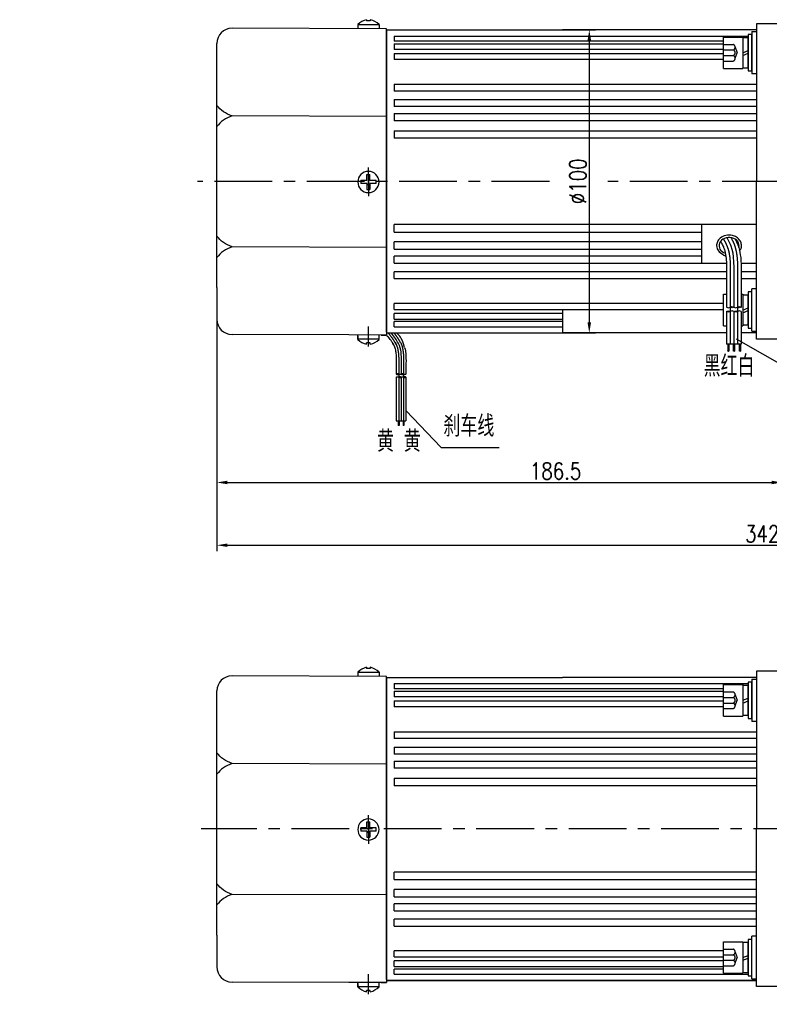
# Model space of a CAD drawing. Header units: inches. Extents: x 331 to 12887, y -474 to 4488.
# Tile 29 of 122: x 4670 to 4917, y -163 to 161. Entities that reach past the tile are written whole.
import ezdxf

# ---------------------------------------------------------------- set-up
doc = ezdxf.new("R2010")
doc.units = ezdxf.units.IN
doc.header["$LTSCALE"] = 10
doc.header["$MEASUREMENT"] = 0
doc.linetypes.add('CENTER', pattern=[10.16, 6.35, -1.27, 1.27, -1.27])
doc.linetypes.add('HIDDEN', pattern=[1.905, 1.27, -0.635])
for name, color, linetype in [('1轮廓实线层', 7, 'Continuous'), ('2细线层', 4, 'Continuous'), ('3中心线层', 1, 'CENTER'), ('4虚线层', 6, 'HIDDEN'), ('5剖面线层', 2, 'Continuous'), ('6文字层', 3, 'Continuous'), ('7标注层', 4, 'Continuous')]:
    doc.layers.add(name, color=color, linetype=linetype)
doc.styles.add('PC_TEXTSTYLE', font='isocp.shx', dxfattribs={"width": 0.8, "bigfont": 'HZFS.SHX'})
doc.styles.add('TH_GBDIM', font='romans.shx', dxfattribs={"width": 0.8, "bigfont": 'gbcbig.shx'})
doc.dimstyles.new('TH_GBDIM', dxfattribs={"dimtxt": 3.5, "dimasz": 2.5, "dimexe": 2, "dimexo": 0, "dimgap": 1, "dimtad": 1, "dimdec": 4, "dimdsep": 46, "dimtxsty": 'TH_GBDIM', "dimcen": 0.09, "dimclrd": 4, "dimclre": 4, "dimclrt": 3, "dimadec": 0, "dimazin": 0, "dimtfac": 1, "dimtdec": 4, "dimtmove": 0, "dimatfit": 3, "dimfxl": 1, "dimtzin": 0, "dimarcsym": 0})
doc.dimstyles.new('线性标注', dxfattribs={"dimtxt": 2.5, "dimasz": 3, "dimexe": 2, "dimexo": 0, "dimgap": 1, "dimtad": 1, "dimtih": 1, "dimtoh": 1, "dimdsep": 46, "dimtxsty": 'PC_TEXTSTYLE', "dimcen": 0.09, "dimclrt": 3, "dimadec": 0, "dimazin": 0, "dimtfac": 0.7, "dimtix": 1, "dimtmove": 0, "dimatfit": 0, "dimfxl": 1, "dimtzin": 0, "dimarcsym": 0})
doc.dimstyles.new('角度标注', dxfattribs={"dimtxt": 3.5, "dimasz": 3, "dimexe": 2, "dimexo": 0, "dimgap": 1, "dimtad": 1, "dimtih": 1, "dimtoh": 1, "dimdsep": 46, "dimtxsty": 'PC_TEXTSTYLE', "dimsah": 1, "dimcen": 0.09, "dimclrd": 4, "dimclrt": 3, "dimadec": 0, "dimazin": 0, "dimtfac": 0.7, "dimtmove": 0, "dimatfit": 0, "dimfxl": 1, "dimtzin": 0, "dimarcsym": 0})
pattern_1 = [(45, (4718.2637, -132.7515), (1.796051, -1.796051), [])]
pattern_2 = [(45, (4715.8637, -132.7515), (1.796051, -1.796051), [])]

# ---------------------------------------------------------------- blocks, each defined once
blk = doc.blocks.new('*D268')
at = {"layer": '7标注层', "color": 0, "lineweight": -2, "transparency": 16777216}
for p, q in [((5089.23, -105.47), (5107.05, -105.47)), ((5072.85, -153.08), (5083.08, -163.32))]:
    blk.add_line(p, q, dxfattribs=at)
at = {"layer": '7标注层', "color": 4, "lineweight": -2, "transparency": 16777216}
for start, end in [(340.385, 357.4873), (317.5127, 334.5535)]:
    blk.add_arc((5025.23, -105.47), 79.81, start, end, dxfattribs=at)
at = {"layer": '7标注层', "color": 4, "transparency": 16777216}
for points in [[(5104.39, -108.96), (5105.55, -108.98), (5105.05, -105.47)], [(5084.51, -159.78), (5083.67, -158.97), (5081.67, -161.91)]]:
    blk.add_solid(points, dxfattribs=at)
at = {"layer": 'Defpoints', "color": 0, "transparency": 16777216}
for p in [(4705.96, -105.47), (5025.23, -105.47), (5089.23, -105.47), (5094.35, -145.38), (5072.85, -153.08)]:
    blk.add_point(p, dxfattribs=at)
at = {"layer": '7标注层', "color": 3, "transparency": 16777216, "insert": (5098.97, -136.01), "char_height": 5.5, "attachment_point": 5, "style": 'TH_GBDIM'}
blk.add_mtext('45°', dxfattribs=at)
blk = doc.blocks.new('*D269')
at = {"layer": '7标注层', "color": 0, "lineweight": -2, "transparency": 16777216}
for p, q in [((5077.23, 83.63), (5077.23, -13.89)), ((4734.73, 73.13), (4734.73, -13.89)), ((4738.23, -11.89), (5073.73, -11.89))]:
    blk.add_line(p, q, dxfattribs=at)
at = {"layer": '7标注层', "color": 0, "transparency": 16777216}
for points in [[(4738.23, -11.31), (4738.23, -12.47), (4734.73, -11.89)], [(5073.73, -11.31), (5073.73, -12.47), (5077.23, -11.89)]]:
    blk.add_solid(points, dxfattribs=at)
at = {"layer": 'Defpoints', "color": 0, "transparency": 16777216}
for p in [(5077.23, 83.63), (4734.73, 73.13), (5077.23, -11.89)]:
    blk.add_point(p, dxfattribs=at)
at = {"layer": '7标注层', "color": 3, "transparency": 16777216, "insert": (4917.48, -8.14), "char_height": 5.5, "attachment_point": 5, "style": 'TH_GBDIM'}
blk.add_mtext('342.5', dxfattribs=at)
blk = doc.blocks.new('*D270')
at = {"layer": '7标注层', "color": 0, "lineweight": -2, "transparency": 16777216}
for p, q in [((4734.73, 73.13), (4734.73, 6.81)), ((4921.23, 56.13), (4921.23, 6.81)), ((4738.23, 8.81), (4917.73, 8.81))]:
    blk.add_line(p, q, dxfattribs=at)
at = {"layer": '7标注层', "color": 0, "transparency": 16777216}
for points in [[(4738.23, 9.4), (4738.23, 8.23), (4734.73, 8.81)], [(4917.73, 9.4), (4917.73, 8.23), (4921.23, 8.81)]]:
    blk.add_solid(points, dxfattribs=at)
at = {"layer": 'Defpoints', "color": 0, "transparency": 16777216}
for p in [(4734.73, 73.13), (4921.23, 56.13), (4921.23, 8.81)]:
    blk.add_point(p, dxfattribs=at)
at = {"layer": '7标注层', "color": 3, "transparency": 16777216, "insert": (4846.48, 12.56), "char_height": 5.5, "attachment_point": 5, "style": 'TH_GBDIM'}
blk.add_mtext('186.5', dxfattribs=at)
blk = doc.blocks.new('*D271')
at = {"layer": '7标注层', "color": 4, "lineweight": -2, "transparency": 16777216}
for p, q in [((4848.73, 158.13), (4859.59, 158.13)), ((4857.59, 154.63), (4857.59, 61.63)), ((4848.73, 58.13), (4859.59, 58.13))]:
    blk.add_line(p, q, dxfattribs=at)
at = {"layer": '7标注层', "color": 4, "transparency": 16777216}
for points in [[(4857.01, 154.63), (4858.18, 154.63), (4857.59, 158.13)], [(4857.01, 61.63), (4858.18, 61.63), (4857.59, 58.13)]]:
    blk.add_solid(points, dxfattribs=at)
at = {"layer": 'Defpoints', "color": 0, "transparency": 16777216}
for p in [(4848.73, 158.13), (4848.73, 58.13), (4857.59, 58.13)]:
    blk.add_point(p, dxfattribs=at)
at = {"layer": '7标注层', "color": 3, "transparency": 16777216, "insert": (4853.84, 108.13), "char_height": 5.5, "attachment_point": 5, "rotation": 90, "style": 'TH_GBDIM'}
blk.add_mtext('%%C100', dxfattribs=at)

msp = doc.modelspace()

# ---------------------------------------------------------------- hatches: boundary and pattern name
at = {"layer": '5剖面线层'}
h = msp.add_hatch(dxfattribs=at)
h.set_pattern_fill('ANSI31', color=256, scale=0.8, angle=90, style=0)
h.set_pattern_definition(pattern_2)
edge = h.paths.add_edge_path()
edge.add_spline(control_points=[(4904.09097, 65.22598), (4903.89097, 65.12598), (4903.49097, 64.92598), (4903.09097, 65.12598), (4902.89097, 65.22598)], knot_values=[0, 0, 0, 0, 0.632455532, 1.264911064, 1.264911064, 1.264911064, 1.264911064], degree=3, periodic=0)
edge.add_spline(control_points=[(4902.89097, 65.22598), (4903.09097, 65.32598), (4903.49097, 65.52598), (4903.89097, 65.32598), (4904.09097, 65.22598)], knot_values=[0, 0, 0, 0, 0.632455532, 1.264911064, 1.264911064, 1.264911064, 1.264911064], degree=3, periodic=0)
h = msp.add_hatch(dxfattribs=at)
h.set_pattern_fill('ANSI31', color=256, scale=0.8, angle=90, style=0)
h.set_pattern_definition(pattern_2)
edge = h.paths.add_edge_path()
edge.add_spline(control_points=[(4904.09097, 66.62598), (4904.29097, 66.72598), (4904.69097, 66.92598), (4905.09097, 66.72598), (4905.29097, 66.62598)], knot_values=[0, 0, 0, 0, 0.632455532, 1.264911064, 1.264911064, 1.264911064, 1.264911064], degree=3, periodic=0)
edge.add_spline(control_points=[(4905.29097, 66.62598), (4905.09097, 66.52598), (4904.69097, 66.32598), (4904.29097, 66.52598), (4904.09097, 66.62598)], knot_values=[0, 0, 0, 0, 0.632455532, 1.264911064, 1.264911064, 1.264911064, 1.264911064], degree=3, periodic=0)
h = msp.add_hatch(dxfattribs=at)
h.set_pattern_fill('ANSI31', color=256, scale=0.8, angle=90, style=0)
h.set_pattern_definition(pattern_1)
edge = h.paths.add_edge_path()
edge.add_spline(control_points=[(4906.49097, 65.22598), (4906.29097, 65.12598), (4905.89097, 64.92598), (4905.49097, 65.12598), (4905.29097, 65.22598)], knot_values=[0, 0, 0, 0, 0.632455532, 1.264911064, 1.264911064, 1.264911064, 1.264911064], degree=3, periodic=0)
edge.add_spline(control_points=[(4905.29097, 65.22598), (4905.49097, 65.32598), (4905.89097, 65.52598), (4906.29097, 65.32598), (4906.49097, 65.22598)], knot_values=[0, 0, 0, 0, 0.632455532, 1.264911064, 1.264911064, 1.264911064, 1.264911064], degree=3, periodic=0)
h = msp.add_hatch(dxfattribs=at)
h.set_pattern_fill('ANSI31', color=256, scale=0.8, angle=90, style=0)
h.set_pattern_definition(pattern_1)
edge = h.paths.add_edge_path()
edge.add_spline(control_points=[(4906.49097, 66.62598), (4906.69097, 66.72598), (4907.09097, 66.92598), (4907.49097, 66.72598), (4907.69097, 66.62598)], knot_values=[0, 0, 0, 0, 0.632455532, 1.264911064, 1.264911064, 1.264911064, 1.264911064], degree=3, periodic=0)
edge.add_spline(control_points=[(4907.69097, 66.62598), (4907.49097, 66.52598), (4907.09097, 66.32598), (4906.69097, 66.52598), (4906.49097, 66.62598)], knot_values=[0, 0, 0, 0, 0.632455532, 1.264911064, 1.264911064, 1.264911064, 1.264911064], degree=3, periodic=0)
h = msp.add_hatch(dxfattribs=at)
h.set_pattern_fill('ANSI31', color=256, scale=0.533333, angle=90, style=0)
h.set_pattern_definition([(45, (4670.8346, -88.4057), (1.197366, -1.197366), [])])
edge = h.paths.add_edge_path()
edge.add_spline(control_points=[(4794.7193, 44.5125), (4794.58596, 44.57917), (4794.3193, 44.7125), (4794.05263, 44.57917), (4793.9193, 44.5125)], knot_values=[0, 0, 0, 0, 0.4216366, 0.843273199, 0.843273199, 0.843273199, 0.843273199], degree=3, periodic=0)
edge.add_spline(control_points=[(4793.9193, 44.5125), (4794.05263, 44.44584), (4794.3193, 44.3125), (4794.58596, 44.44584), (4794.7193, 44.5125)], knot_values=[0, 0, 0, 0, 0.4216366, 0.843273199, 0.843273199, 0.843273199, 0.843273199], degree=3, periodic=0)
h = msp.add_hatch(dxfattribs=at)
h.set_pattern_fill('ANSI31', color=256, scale=0.533333, angle=90, style=0)
h.set_pattern_definition([(45, (4669.2346, -88.4057), (1.197366, -1.197366), [])])
edge = h.paths.add_edge_path()
edge.add_spline(control_points=[(4796.3193, 43.57917), (4796.45263, 43.5125), (4796.7193, 43.37917), (4796.98596, 43.5125), (4797.1193, 43.57917)], knot_values=[0, 0, 0, 0, 0.4216366, 0.843273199, 0.843273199, 0.843273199, 0.843273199], degree=3, periodic=0)
edge.add_spline(control_points=[(4797.1193, 43.57917), (4796.98596, 43.64584), (4796.7193, 43.77917), (4796.45263, 43.64584), (4796.3193, 43.57917)], knot_values=[0, 0, 0, 0, 0.4216366, 0.843273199, 0.843273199, 0.843273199, 0.843273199], degree=3, periodic=0)

# ---------------------------------------------------------------- linework, layer by layer
for p, q in [((4781.23026, 159.8715), (4781.23026, 158.43616)), ((4788.23026, 159.7771), (4781.23026, 159.7771)), ((4784.13026, 161.46435), (4784.13026, 161.03616)), ((4785.33026, 161.03616), (4784.13026, 161.03616)), ((4785.33026, 161.46435), (4785.33026, 161.03616)), ((4788.23026, 159.8715), (4788.23026, 158.43616)), ((4790.73026, 158.43616), (4739.73157, 158.62808)), ((4790.73026, 157.43616), (4790.73026, 158.43616)), ((4790.73026, 157.43616), (4790.73026, 107.93616)), ((4734.73157, 143.12808), (4734.73157, 153.62808)), ((4734.73157, 73.12808), (4734.73157, 143.12808)), ((4790.73026, 129.5174), (4739.73157, 129.70932)), ((4790.73026, 58.43616), (4790.73026, 107.93616)), ((4790.73026, 86.35492), (4739.73157, 86.54684)), ((4734.73157, 73.12808), (4734.73157, 62.62808)), ((4778.2693, 57.48305), (4739.73157, 57.62808)), ((4790.73026, 57.43616), (4778.2693, 57.48305)), ((4781.23026, 56.00081), (4781.23026, 57.43616)), ((4781.23026, 57.1334), (4781.23026, 56.00081)), ((4788.23026, 56.09522), (4781.23026, 56.09522)), ((4788.23026, 56.00081), (4788.23026, 57.43616)), ((4788.98026, 57.43616), (4790.73026, 57.43616)), ((4788.98026, 57.43616), (4790.73026, 57.43616)), ((4790.73026, 58.43616), (4790.73026, 57.43616)), ((4785.33026, 54.83616), (4784.13026, 54.83616)), ((4784.13026, 54.40796), (4784.13026, 54.83616)), ((4785.33026, 54.40796), (4785.33026, 54.83616)), ((4790.73025, -55.16126), (4739.73157, -54.96934)), ((4781.23025, -53.72592), (4781.23025, -55.16126)), ((4788.23025, -53.82032), (4781.23025, -53.82032)), ((4784.13025, -52.13307), (4784.13025, -52.56126)), ((4785.33025, -52.56126), (4784.13025, -52.56126)), ((4785.33025, -52.13307), (4785.33025, -52.56126)), ((4788.23025, -53.72592), (4788.23025, -55.16126)), ((4790.73025, -56.16126), (4790.73025, -55.16126)), ((4790.73025, -56.16126), (4790.73025, -105.66126)), ((4734.73157, -70.46934), (4734.73157, -59.96934)), ((4734.73157, -140.46934), (4734.73157, -70.46934)), ((4790.73025, -84.08002), (4739.73157, -83.8881)), ((4790.73025, -155.16126), (4790.73025, -105.66126)), ((4790.73025, -127.24251), (4739.73157, -127.05058)), ((4734.73157, -140.46934), (4734.73157, -150.96934)), ((4790.73025, -155.16126), (4790.73025, -156.16126)), ((4778.2693, -156.11437), (4739.73157, -155.96934)), ((4790.73025, -156.16126), (4778.2693, -156.11437)), ((4781.23025, -157.59661), (4781.23025, -156.16126)), ((4788.23025, -157.5022), (4781.23025, -157.5022)), ((4781.23026, -156.46402), (4781.23026, -157.59661)), ((4785.33025, -158.76126), (4784.13025, -158.76126)), ((4784.13025, -159.18946), (4784.13025, -158.76126)), ((4785.33025, -159.18946), (4785.33025, -158.76126)), ((4788.23025, -157.59661), (4788.23025, -156.16126)), ((4788.98025, -156.16126), (4790.73025, -156.16126)), ((4788.98025, -156.16126), (4790.73025, -156.16126))]:
    msp.add_line(p, q)
for centre, radius, start, end in [((4785.69015, 155.18801), 6.46728, 103.957243, 133.5991462), ((4783.77036, 155.18801), 6.46728, 46.4008538, 76.042757), ((4739.73157, 153.62808), 5, 90, 180), ((4739.73157, 62.62808), 5, 180, 270), ((4785.69015, 60.6843), 6.46728, 226.4008538, 256.042757), ((4783.77036, 60.6843), 6.46728, 283.957243, 313.5991462), ((4739.73157, -59.96934), 5, 90, 180), ((4785.69015, -58.40941), 6.46728, 103.957243, 133.5991462), ((4783.77036, -58.40941), 6.46728, 46.4008538, 76.042757), ((4739.73157, -150.96934), 5, 180, 270), ((4785.69015, -152.91312), 6.46728, 226.4008538, 256.042757), ((4783.77036, -152.91312), 6.46728, 283.957243, 313.5991462)]:
    msp.add_arc(centre, radius, start, end)
msp.add_ellipse((4903.70127, 86.92483), major_axis=(3.30632, 0), ratio=0.821066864, start_param=-0.242446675, end_param=4.339955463)
for points in [[(4739.73157, 129.70932), (4736.87642, 131.12493), (4734.73157, 133.21451)], [(4739.73157, 129.70932), (4736.87642, 128.29372), (4734.73157, 126.20413)], [(4739.73157, 86.54684), (4736.87642, 87.96244), (4734.73157, 90.05203)], [(4739.73157, 86.54684), (4736.87642, 85.13123), (4734.73157, 83.04164)], [(4739.73157, -83.8881), (4736.87642, -82.4725), (4734.73157, -80.38291)], [(4739.73157, -83.8881), (4736.87642, -85.3037), (4734.73157, -87.39329)], [(4739.73157, -127.05058), (4736.87642, -125.63498), (4734.73157, -123.54539)], [(4739.73157, -127.05058), (4736.87642, -128.46619), (4734.73157, -130.55578)]]:
    msp.add_spline(points, degree=3)
msp.add_open_spline([(4907.17666, 85.24518), (4907.55736, 85.69336), (4907.64168, 85.90726), (4907.8226, 86.57638), (4907.8401, 87.0509), (4907.66253, 87.96233), (4907.46858, 88.39767), (4906.91687, 89.16081), (4906.5601, 89.48914), (4905.74371, 90.00724), (4905.28409, 90.19743), (4904.0997, 90.47806), (4903.35002, 90.48164), (4901.94068, 90.16244), (4901.28101, 89.83928), (4900.3789, 89.04668), (4900.0719, 88.64228), (4899.69042, 87.79386), (4899.59494, 87.35972), (4899.59494, 86.92483), (4899.59494, 86.61984), (4899.64148, 86.31498), (4899.84536, 85.65395), (4900.67232, 84.29399), (4902.65276, 83.51477)], degree=3, knots=[2.737905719, 2.737905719, 2.737905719, 2.737905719, 2.923131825, 2.923131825, 3.300211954, 3.300211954, 3.677292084, 3.677292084, 4.054372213, 4.054372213, 4.431452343, 4.431452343, 4.981541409, 4.981541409, 5.531630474, 5.531630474, 5.929523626, 5.929523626, 6.283185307, 6.283185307, 6.283185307, 6.53120978, 6.53120978, 6.843963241, 6.843963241, 6.843963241, 6.843963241])
at = {"layer": '1轮廓实线层'}
for p, q in [((4912.73157, 160.12808), (4912.73157, 150.12808)), ((4921.23157, 160.12808), (4912.73157, 160.12808)), ((4790.73026, 107.93616), (4790.73026, 157.93616)), ((4790.73026, 157.93616), (4790.73026, 57.93616)), ((4790.73157, 158.12808), (4848.73157, 158.12808)), ((4790.73157, 158.12808), (4790.73157, 58.12808)), ((4793.23157, 156.0571), (4909.95157, 156.0571)), ((4793.23157, 156.0571), (4793.23157, 154.34459)), ((4912.73157, 158.12808), (4848.73157, 158.12808)), ((4911.23157, 156.55449), (4909.95157, 156.55449)), ((4909.95157, 156.55449), (4909.95157, 153.91449)), ((4911.23157, 157.55449), (4911.23157, 143.55449)), ((4911.23157, 157.55449), (4912.73157, 157.55449)), ((4911.23157, 153.91449), (4911.23157, 156.55449)), ((4901.87157, 154.34459), (4793.23157, 154.34459)), ((4793.23157, 153.52546), (4901.87157, 153.52546)), ((4793.23157, 153.52546), (4793.23157, 151.67487)), ((4901.87157, 145.35449), (4901.87157, 155.75449)), ((4901.87157, 155.75449), (4908.27157, 155.75449)), ((4908.27157, 155.75449), (4908.27157, 145.35449)), ((4908.27157, 155.47449), (4908.27157, 145.63449)), ((4909.95157, 155.47449), (4908.27157, 155.47449)), ((4909.95157, 145.63449), (4909.95157, 155.47449)), ((4909.95157, 153.91449), (4909.95157, 147.19449)), ((4911.23157, 147.19449), (4911.23157, 153.91449)), ((4901.87157, 151.67487), (4793.23157, 151.67487)), ((4793.23157, 150.33568), (4901.87157, 150.33568)), ((4793.23157, 150.33568), (4793.23157, 148.35597)), ((4908.27157, 150.55449), (4909.95157, 151.27825)), ((4908.27157, 149.64978), (4909.95157, 150.37354)), ((4912.73157, 150.12808), (4912.73157, 108.12808)), ((4901.87157, 148.35597), (4793.23157, 148.35597)), ((4909.95157, 147.19449), (4909.95157, 144.55449)), ((4911.23157, 144.55449), (4911.23157, 147.19449)), ((4901.87157, 145.35449), (4908.27157, 145.35449)), ((4908.27157, 145.63449), (4909.95157, 145.63449)), ((4909.95157, 144.55449), (4911.23157, 144.55449)), ((4912.73157, 143.55449), (4911.23157, 143.55449)), ((4793.23157, 140.16115), (4912.73157, 140.16115)), ((4793.23157, 140.16115), (4793.23157, 137.9166)), ((4912.73157, 137.9166), (4793.23157, 137.9166)), ((4793.23157, 135.12998), (4912.73157, 135.12998)), ((4793.23157, 135.12998), (4793.23157, 132.80056)), ((4912.73157, 132.80056), (4793.23157, 132.80056)), ((4793.23157, 130.50899), (4912.73157, 130.50899)), ((4793.23157, 130.50899), (4793.23157, 128.11959)), ((4912.73157, 128.11959), (4793.23157, 128.11959)), ((4793.23157, 124.82893), (4912.73157, 124.82893)), ((4793.23157, 124.82893), (4793.23157, 122.38537)), ((4912.73157, 122.38537), (4793.23157, 122.38537)), ((4784.23026, 108.43616), (4784.23026, 110.43616)), ((4784.23026, 110.43616), (4785.23026, 110.43616)), ((4785.23026, 108.43616), (4785.23026, 110.43616)), ((4784.23026, 108.43616), (4782.23026, 108.43616)), ((4782.23026, 107.93616), (4782.23026, 108.43616)), ((4782.23026, 107.93616), (4782.23026, 107.43616)), ((4784.23026, 107.43616), (4782.23026, 107.43616)), ((4784.23026, 107.43616), (4784.23026, 105.43616)), ((4787.23026, 108.43616), (4785.23026, 108.43616)), ((4787.23026, 107.43616), (4785.23026, 107.43616)), ((4785.23026, 107.43616), (4785.23026, 105.43616)), ((4787.23026, 107.43616), (4787.23026, 108.43616)), ((4790.73026, 107.93616), (4790.73026, 57.93616)), ((4912.73157, 66.12808), (4912.73157, 108.12808)), ((4784.23026, 105.43616), (4785.23026, 105.43616)), ((4793.23157, 91.42723), (4793.23157, 93.87079)), ((4912.73157, 93.87079), (4793.23157, 93.87079)), ((4793.23157, 91.42723), (4894.73157, 91.42723)), ((4894.73157, 86.46889), (4894.73157, 93.87079)), ((4793.23157, 85.74717), (4793.23157, 88.13657)), ((4894.73157, 88.13657), (4793.23157, 88.13657)), ((4793.23157, 85.74717), (4894.73157, 85.74717)), ((4894.73157, 81.12618), (4894.73157, 86.46889)), ((4793.23157, 81.12618), (4793.23157, 83.4556)), ((4894.73157, 83.4556), (4793.23157, 83.4556)), ((4793.23157, 81.12618), (4902.86311, 81.12618)), ((4793.23157, 76.09501), (4793.23157, 78.33956)), ((4902.89934, 78.33956), (4793.23157, 78.33956)), ((4907.66752, 81.12618), (4912.73157, 81.12618)), ((4912.73157, 78.33956), (4907.69773, 78.33956)), ((4793.23157, 76.09501), (4902.8954, 76.09501)), ((4907.69182, 76.09501), (4912.73157, 76.09501)), ((4902.89097, 71.583), (4902.89097, 66.62598)), ((4905.29097, 71.583), (4905.29097, 66.62598)), ((4907.69097, 71.583), (4907.69097, 66.62598)), ((4911.23157, 71.70167), (4909.95157, 71.70167)), ((4909.95157, 71.70167), (4909.95157, 69.06167)), ((4912.73157, 72.70167), (4911.23157, 72.70167)), ((4911.23157, 58.70167), (4911.23157, 72.70167)), ((4911.23157, 69.06167), (4911.23157, 71.70167)), ((4901.87157, 60.50167), (4901.87157, 70.90167)), ((4901.87157, 70.90167), (4902.89097, 70.90167)), ((4907.69097, 70.90167), (4908.27157, 70.90167)), ((4908.27157, 70.90167), (4908.27157, 60.50167)), ((4908.27157, 70.62167), (4908.27157, 60.78167)), ((4909.95157, 70.62167), (4908.27157, 70.62167)), ((4909.95157, 60.78167), (4909.95157, 70.62167)), ((4909.95157, 69.06167), (4909.95157, 62.34167)), ((4911.23157, 62.34167), (4911.23157, 69.06167)), ((4793.23157, 65.92048), (4793.23157, 67.90019)), ((4901.87157, 67.90019), (4793.23157, 67.90019)), ((4793.23157, 65.92048), (4901.87157, 65.92048)), ((4848.73157, 65.92048), (4848.73157, 58.12808)), ((4902.89097, 65.22598), (4902.89097, 54.41432)), ((4905.29097, 65.22598), (4905.29097, 54.41432)), ((4907.69097, 65.22598), (4907.69097, 54.41432)), ((4908.27157, 65.70167), (4909.95157, 66.42544)), ((4908.27157, 64.79696), (4909.95157, 65.52073)), ((4912.73157, 56.12808), (4912.73157, 66.12808)), ((4793.23157, 62.7307), (4793.23157, 64.58129)), ((4848.73157, 64.58129), (4793.23157, 64.58129)), ((4793.23157, 62.7307), (4848.73157, 62.7307)), ((4793.23157, 60.19906), (4793.23157, 61.91157)), ((4848.73157, 61.91157), (4793.23157, 61.91157)), ((4909.95157, 62.34167), (4909.95157, 59.70167)), ((4911.23157, 59.70167), (4911.23157, 62.34167)), ((4793.23157, 60.19906), (4848.73157, 60.19906)), ((4901.87157, 60.50167), (4902.89097, 60.50167)), ((4907.69097, 60.50167), (4908.27157, 60.50167)), ((4908.27157, 60.78167), (4909.95157, 60.78167)), ((4909.95157, 59.70167), (4911.23157, 59.70167)), ((4911.23157, 58.70167), (4912.73157, 58.70167)), ((4790.73026, 58.12808), (4848.73157, 58.12808)), ((4902.89097, 58.12808), (4848.73157, 58.12808)), ((4912.73157, 58.12808), (4907.69097, 58.12808)), ((4921.23157, 56.12808), (4912.73157, 56.12808)), ((4907.69097, 54.41432), (4902.89097, 54.41432)), ((4903.25047, 54.41432), (4903.25047, 52.14983)), ((4903.65047, 54.41432), (4903.65047, 52.14983)), ((4905.10207, 54.41432), (4905.10207, 52.14983)), ((4905.53507, 54.41432), (4905.53507, 52.14983)), ((4907.03902, 54.41432), (4907.03902, 52.14983)), ((4907.43902, 54.41432), (4907.43902, 52.14983)), ((4793.9193, 47.81718), (4793.9193, 44.5125)), ((4795.5193, 47.81718), (4795.5193, 44.5125)), ((4797.1193, 47.81718), (4797.1193, 44.5125)), ((4793.9193, 43.57917), (4793.9193, 29.09439)), ((4795.5193, 43.57917), (4795.5193, 29.09439)), ((4797.1193, 43.57917), (4797.1193, 29.09439)), ((4793.9193, 29.09439), (4797.1193, 29.09439)), ((4794.5718, 29.09439), (4794.5718, 27.58473)), ((4794.83847, 29.09439), (4794.83847, 27.58473)), ((4796.18969, 29.09439), (4796.18969, 27.58473)), ((4796.45636, 29.09439), (4796.45636, 27.58473)), ((4912.73157, -53.46934), (4912.73157, -63.46934)), ((4921.23157, -53.46934), (4912.73157, -53.46934)), ((4790.73025, -105.66126), (4790.73025, -55.66126)), ((4790.73025, -55.66126), (4790.73025, -155.66126)), ((4790.73157, -55.46934), (4848.73157, -55.46934)), ((4790.73157, -55.46934), (4790.73157, -155.46934)), ((4793.23157, -57.54032), (4909.95157, -57.54032)), ((4793.23157, -57.54032), (4793.23157, -59.25283)), ((4912.73157, -55.46934), (4848.73157, -55.46934)), ((4901.87157, -68.24293), (4901.87157, -57.84293)), ((4901.87157, -57.84293), (4908.27157, -57.84293)), ((4908.27157, -57.84293), (4908.27157, -68.24293)), ((4908.27157, -58.12293), (4908.27157, -67.96293)), ((4909.95157, -58.12293), (4908.27157, -58.12293)), ((4911.23157, -57.04293), (4909.95157, -57.04293)), ((4909.95157, -57.04293), (4909.95157, -59.68293)), ((4909.95157, -67.96293), (4909.95157, -58.12293)), ((4911.23157, -56.04293), (4911.23157, -70.04293)), ((4911.23157, -56.04293), (4912.73157, -56.04293)), ((4911.23157, -59.68293), (4911.23157, -57.04293)), ((4901.87157, -59.25283), (4793.23157, -59.25283)), ((4793.23157, -60.07196), (4901.87157, -60.07196)), ((4793.23157, -60.07196), (4793.23157, -61.92255)), ((4909.95157, -59.68293), (4909.95157, -66.40293)), ((4911.23157, -66.40293), (4911.23157, -59.68293)), ((4901.87157, -61.92255), (4793.23157, -61.92255)), ((4793.23157, -63.26174), (4901.87157, -63.26174)), ((4793.23157, -63.26174), (4793.23157, -65.24145)), ((4908.27157, -63.04293), (4909.95157, -62.31917)), ((4908.27157, -63.94764), (4909.95157, -63.22388)), ((4912.73157, -63.46934), (4912.73157, -105.46934)), ((4901.87157, -65.24145), (4793.23157, -65.24145)), ((4908.27157, -67.96293), (4909.95157, -67.96293)), ((4909.95157, -66.40293), (4909.95157, -69.04293)), ((4911.23157, -69.04293), (4911.23157, -66.40293)), ((4901.87157, -68.24293), (4908.27157, -68.24293)), ((4909.95157, -69.04293), (4911.23157, -69.04293)), ((4912.73157, -70.04293), (4911.23157, -70.04293)), ((4793.23157, -73.43627), (4912.73157, -73.43627)), ((4793.23157, -73.43627), (4793.23157, -75.68082)), ((4912.73157, -75.68082), (4793.23157, -75.68082)), ((4793.23157, -78.46744), (4912.73157, -78.46744)), ((4793.23157, -78.46744), (4793.23157, -80.79686)), ((4912.73157, -80.79686), (4793.23157, -80.79686)), ((4793.23157, -83.08843), (4912.73157, -83.08843)), ((4793.23157, -83.08843), (4793.23157, -85.47783)), ((4912.73157, -85.47783), (4793.23157, -85.47783)), ((4793.23157, -88.76849), (4912.73157, -88.76849)), ((4793.23157, -88.76849), (4793.23157, -91.21205)), ((4912.73157, -91.21205), (4793.23157, -91.21205)), ((4784.23025, -105.16126), (4784.23025, -103.16126)), ((4784.23025, -103.16126), (4785.23025, -103.16126)), ((4785.23025, -105.16126), (4785.23025, -103.16126)), ((4784.23025, -105.16126), (4782.23025, -105.16126)), ((4782.23025, -105.66126), (4782.23025, -105.16126)), ((4782.23025, -105.66126), (4782.23025, -106.16126)), ((4784.23025, -106.16126), (4782.23025, -106.16126)), ((4784.23025, -106.16126), (4784.23025, -108.16126)), ((4787.23025, -105.16126), (4785.23025, -105.16126)), ((4787.23025, -106.16126), (4785.23025, -106.16126)), ((4785.23025, -106.16126), (4785.23025, -108.16126)), ((4787.23025, -106.16126), (4787.23025, -105.16126)), ((4790.73025, -105.66126), (4790.73025, -155.66126)), ((4912.73157, -147.46934), (4912.73157, -105.46934)), ((4784.23025, -108.16126), (4785.23025, -108.16126)), ((4793.23157, -122.17019), (4793.23157, -119.72664)), ((4912.73157, -119.72664), (4793.23157, -119.72664)), ((4793.23157, -122.17019), (4912.73157, -122.17019)), ((4793.23157, -127.85025), (4793.23157, -125.46086)), ((4912.73157, -125.46086), (4793.23157, -125.46086)), ((4793.23157, -127.85025), (4912.73157, -127.85025)), ((4793.23157, -132.47125), (4793.23157, -130.14182)), ((4912.73157, -130.14182), (4793.23157, -130.14182)), ((4793.23157, -132.47125), (4912.73157, -132.47125)), ((4907.66752, -132.47125), (4912.23098, -132.47125)), ((4793.23157, -137.50242), (4793.23157, -135.25786)), ((4912.73157, -135.25786), (4793.23157, -135.25786)), ((4912.73157, -135.25786), (4907.69772, -135.25786)), ((4793.23157, -137.50242), (4912.73157, -137.50242)), ((4907.69181, -137.50242), (4912.73157, -137.50242)), ((4901.87157, -153.09575), (4901.87157, -142.69575)), ((4901.87157, -142.69575), (4908.27157, -142.69575)), ((4908.27157, -142.69575), (4908.27157, -153.09575)), ((4911.23157, -141.89575), (4909.95157, -141.89575)), ((4909.95157, -141.89575), (4909.95157, -144.53575)), ((4912.73157, -140.89575), (4911.23157, -140.89575)), ((4911.23157, -154.89575), (4911.23157, -140.89575)), ((4911.23157, -144.53575), (4911.23157, -141.89575)), ((4793.23157, -147.67694), (4793.23157, -145.69723)), ((4901.87157, -145.69723), (4793.23157, -145.69723)), ((4908.27157, -142.97575), (4908.27157, -152.81575)), ((4909.95157, -142.97575), (4908.27157, -142.97575)), ((4909.95157, -152.81575), (4909.95157, -142.97575)), ((4909.95157, -144.53575), (4909.95157, -151.25575)), ((4911.23157, -151.25575), (4911.23157, -144.53575)), ((4793.23157, -147.67694), (4901.87157, -147.67694)), ((4793.23157, -150.86672), (4793.23157, -149.01613)), ((4901.87157, -149.01613), (4793.23157, -149.01613)), ((4908.27157, -147.89575), (4909.95157, -147.17198)), ((4908.27157, -148.80046), (4909.95157, -148.07669)), ((4912.73157, -157.46934), (4912.73157, -147.46934)), ((4793.23157, -150.86672), (4901.87157, -150.86672)), ((4793.23157, -153.39836), (4793.23157, -151.68585)), ((4901.87157, -151.68585), (4793.23157, -151.68585)), ((4909.95157, -151.25575), (4909.95157, -153.89575)), ((4911.23157, -153.89575), (4911.23157, -151.25575)), ((4790.73157, -155.46934), (4912.73157, -155.46934)), ((4912.73157, -155.46934), (4790.73157, -155.46934)), ((4793.23157, -153.39836), (4909.95157, -153.39836)), ((4901.87157, -153.09575), (4908.27157, -153.09575)), ((4912.73157, -155.46934), (4907.69096, -155.46934)), ((4908.27157, -152.81575), (4909.95157, -152.81575)), ((4909.95157, -153.89575), (4911.23157, -153.89575)), ((4911.23157, -154.89575), (4912.73157, -154.89575)), ((4921.23157, -157.46934), (4912.73157, -157.46934))]:
    msp.add_line(p, q, dxfattribs=at)
for centre, start, end in [((4784.73026, 107.93616), 0, 180), ((4784.73026, 107.93616), 180, 0), ((4784.73025, -105.66126), 0, 180), ((4784.73025, -105.66126), 180, 0)]:
    msp.add_arc(centre, 3.5, start, end, dxfattribs=at)
for points, knots in [([(4900.86152, 88.31523), (4901.03178, 88.12003), (4901.11177, 87.98235), (4901.42695, 87.42164), (4901.63775, 87.00245), (4901.96124, 86.25366), (4902.08349, 85.9266), (4902.29887, 85.2438), (4902.39156, 84.89044), (4902.62943, 83.79432), (4902.73402, 83.01516), (4902.86471, 81.37583), (4902.89083, 80.51615), (4902.90325, 78.93706), (4902.89726, 78.22924), (4902.89097, 71.583)], [5.984187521, 5.984187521, 5.984187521, 5.984187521, 6.666441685, 6.666441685, 8.771804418, 8.771804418, 10.455411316, 10.455411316, 12.139018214, 12.139018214, 15.506232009, 15.506232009, 18.873445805, 18.873445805, 21.488617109, 21.488617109, 21.488617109, 21.488617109]), ([(4902.96811, 89.57196), (4903.61369, 88.4467), (4905.35476, 84.89471), (4905.31893, 80.73499), (4905.29097, 71.583)], [6.397684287, 6.397684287, 6.397684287, 6.397684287, 9.707911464, 21.488617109, 21.488617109, 21.488617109, 21.488617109]), ([(4905.69032, 89.09335), (4907.08641, 86.63587), (4907.47518, 83.74337), (4907.71579, 81.26345), (4907.70767, 79.50264), (4907.69284, 77.69451), (4907.69186, 77.58061), (4907.69097, 71.583)], [12.597606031, 12.597606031, 12.597606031, 12.597606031, 14.965411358, 14.965411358, 21.076594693, 21.076594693, 21.488617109, 21.488617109, 21.488617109, 21.488617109]), ([(4793.14787, 54.00897), (4792.9449, 54.41835), (4792.70296, 54.83076), (4792.13019, 55.7063), (4791.79308, 56.17012), (4791.39441, 56.69345), (4791.35455, 56.74551), (4790.84601, 57.05441)], [12.446759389, 12.446759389, 12.446759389, 12.446759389, 15.506232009, 15.506232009, 18.873445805, 18.873445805, 19.244692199, 19.244692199, 19.244692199, 19.244692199]), ([(4796.66477, 53.36645), (4796.3073, 54.99297), (4795.50105, 56.3809), (4794.98742, 57.19627), (4794.67752, 57.64153), (4794.05329, 58.06279)], [12.84393115, 12.84393115, 12.84393115, 12.84393115, 14.965411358, 14.965411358, 17.763055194, 17.763055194, 17.763055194, 17.763055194]), ([(4792.56634, 55.03552), (4792.67984, 54.90538), (4792.73317, 54.8136), (4792.94329, 54.43979), (4793.08382, 54.16033), (4793.29948, 53.66114), (4793.38098, 53.4431), (4793.52457, 52.9879), (4793.58636, 52.75233), (4793.74494, 52.02158), (4793.81467, 51.50214), (4793.9018, 50.40926), (4793.91921, 49.83614), (4793.92749, 48.78341), (4793.9235, 48.31153), (4793.91936, 47.83096)], [5.984187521, 5.984187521, 5.984187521, 5.984187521, 6.666441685, 6.666441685, 8.771804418, 8.771804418, 10.455411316, 10.455411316, 12.139018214, 12.139018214, 15.506232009, 15.506232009, 18.873445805, 18.873445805, 21.488617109, 21.488617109, 21.488617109, 21.488617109]), ([(4794.42686, 55.03552), (4794.60395, 54.68565), (4795.55964, 52.50098), (4795.53794, 49.98203), (4795.5193, 47.81718)], [7.780947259, 7.780947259, 7.780947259, 7.780947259, 9.707911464, 21.488617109, 21.488617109, 21.488617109, 21.488617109]), ([(4796.66477, 53.36645), (4796.90329, 52.49942), (4796.99521, 51.78384), (4797.13584, 50.33434), (4797.13043, 49.16047), (4797.12054, 47.95505), (4797.11989, 47.87911), (4797.11924, 47.8034)], [13.642709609, 13.642709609, 13.642709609, 13.642709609, 14.965411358, 14.965411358, 21.076594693, 21.076594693, 21.488617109, 21.488617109, 21.488617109, 21.488617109])]:
    msp.add_open_spline(points, degree=3, knots=knots, dxfattribs=at)
for points in [[(4902.89097, 66.62598), (4903.49097, 66.42598), (4904.09097, 66.62598)], [(4902.89097, 65.22598), (4903.49097, 65.42598), (4904.09097, 65.22598)], [(4904.09097, 65.22598), (4903.49097, 65.02598), (4902.89097, 65.22598)], [(4904.09097, 66.62598), (4904.69097, 66.82598), (4905.29097, 66.62598)], [(4905.29097, 66.62598), (4904.69097, 66.42598), (4904.09097, 66.62598)], [(4905.29097, 65.22598), (4904.69097, 65.42598), (4904.09097, 65.22598)], [(4905.29097, 66.62598), (4905.89097, 66.42598), (4906.49097, 66.62598)], [(4905.29097, 65.22598), (4905.89097, 65.42598), (4906.49097, 65.22598)], [(4906.49097, 65.22598), (4905.89097, 65.02598), (4905.29097, 65.22598)], [(4906.49097, 66.62598), (4907.09097, 66.82598), (4907.69097, 66.62598)], [(4907.69097, 66.62598), (4907.09097, 66.42598), (4906.49097, 66.62598)], [(4907.69097, 65.22598), (4907.09097, 65.42598), (4906.49097, 65.22598)], [(4794.7193, 44.5125), (4794.3193, 44.64584), (4793.9193, 44.5125)], [(4793.9193, 44.5125), (4794.3193, 44.37917), (4794.7193, 44.5125)], [(4793.9193, 43.57917), (4794.3193, 43.7125), (4794.7193, 43.57917)], [(4795.5193, 44.5125), (4795.1193, 44.37917), (4794.7193, 44.5125)], [(4795.5193, 43.57917), (4795.1193, 43.7125), (4794.7193, 43.57917)], [(4794.7193, 43.57917), (4795.1193, 43.44584), (4795.5193, 43.57917)], [(4796.3193, 44.5125), (4795.9193, 44.64584), (4795.5193, 44.5125)], [(4795.5193, 44.5125), (4795.9193, 44.37917), (4796.3193, 44.5125)], [(4795.5193, 43.57917), (4795.9193, 43.7125), (4796.3193, 43.57917)], [(4797.1193, 44.5125), (4796.7193, 44.37917), (4796.3193, 44.5125)], [(4797.1193, 43.57917), (4796.7193, 43.7125), (4796.3193, 43.57917)], [(4796.3193, 43.57917), (4796.7193, 43.44584), (4797.1193, 43.57917)]]:
    msp.add_spline(points, degree=3, dxfattribs=at)
msp.add_open_spline([(4794.56768, 54.74718), (4794.03491, 55.81451), (4793.31765, 56.8188), (4792.3338, 58.10107)], degree=3, dxfattribs=at)
at = {"layer": '2细线层'}
for points in [[(4903.25047, 52.14983), (4903.4406, 52.19102), (4903.61591, 52.11066), (4903.65047, 52.14983)], [(4905.10207, 52.14983), (4905.32521, 52.19102), (4905.50052, 52.11066), (4905.53507, 52.14983)], [(4907.03902, 52.14983), (4907.22916, 52.19102), (4907.40447, 52.11066), (4907.43902, 52.14983)], [(4794.83847, 27.58473), (4794.71171, 27.61219), (4794.59484, 27.55862), (4794.5718, 27.58473)], [(4796.45636, 27.58473), (4796.3296, 27.61219), (4796.21273, 27.55862), (4796.18969, 27.58473)]]:
    msp.add_spline(points, degree=3, dxfattribs=at)
at = {"layer": '3中心线层'}
for p, q in [((4784.73026, 106.88326), (4784.73026, 112.66447)), ((4784.73026, 108.98905), (4784.73026, 103.20785)), ((4904.09097, 71.583), (4904.09097, 66.62598)), ((4906.49097, 71.583), (4906.49097, 66.62598)), ((4904.09097, 66.62598), (4904.09097, 54.41432)), ((4906.49097, 66.62598), (4906.49097, 54.41432)), ((4784.73026, 53.6122), (4784.73026, 60.23308)), ((4794.7193, 47.81718), (4794.7193, 44.5125)), ((4796.3193, 47.81718), (4796.3193, 44.5125)), ((4794.7193, 44.5125), (4794.7193, 29.09439)), ((4796.3193, 44.5125), (4796.3193, 29.09439)), ((4784.73025, -106.71416), (4784.73025, -100.93296)), ((4784.73025, -104.60837), (4784.73025, -110.38957)), ((4784.73025, -159.98522), (4784.73025, -153.36434))]:
    msp.add_line(p, q, dxfattribs=at)
at = {"layer": '3中心线层', "ltscale": 0.3}
for p, q in [((4844.4133, 108.12808), (4728.29189, 108.12808)), ((4950.93942, 108.12808), (4863.73444, 108.12807)), ((5052.71859, -105.46934), (4729.50406, -105.46934))]:
    msp.add_line(p, q, dxfattribs=at)
at = {"layer": '3中心线层'}
for points, knots in [([(4901.81602, 89.15499), (4902.1452, 88.59983), (4902.34998, 88.23643), (4902.82674, 87.30523), (4903.07079, 86.73911), (4903.36758, 85.8575), (4903.45497, 85.5579), (4903.61064, 84.94395), (4903.6784, 84.63109), (4903.89148, 83.4774), (4903.98377, 82.60297), (4904.08921, 80.8027), (4904.10183, 79.8771), (4904.09945, 78.45861), (4904.09516, 77.97983), (4904.09097, 71.583)], [5.846938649, 5.846938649, 5.846938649, 5.846938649, 7.531590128, 7.531590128, 10.145881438, 10.145881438, 11.468391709, 11.468391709, 12.79090198, 12.79090198, 16.266982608, 16.266982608, 19.743063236, 19.743063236, 21.488617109, 21.488617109, 21.488617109, 21.488617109]), ([(4904.25832, 89.60073), (4904.86437, 88.60359), (4905.11857, 88.05589), (4905.458, 87.1748), (4905.56772, 86.85632), (4905.76264, 86.21723), (4905.84874, 85.89551), (4906.07704, 84.92539), (4906.18931, 84.27237), (4906.44783, 82.225), (4906.49383, 80.81998), (4906.50243, 78.77415), (4906.49648, 78.12287), (4906.49097, 71.583)], [7.304081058, 7.304081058, 7.304081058, 7.304081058, 9.438937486, 9.438937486, 10.617029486, 10.617029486, 11.795121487, 11.795121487, 14.151305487, 14.151305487, 19.146851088, 19.146851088, 21.488617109, 21.488617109, 21.488617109, 21.488617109]), ([(4793.87026, 54.35296), (4793.84369, 54.40674), (4793.81657, 54.46044), (4793.52917, 55.01759), (4793.22092, 55.51619), (4792.54172, 56.50819), (4792.17059, 57.00125), (4791.62964, 57.69747), (4791.47258, 57.8972), (4791.31446, 58.0979)], [12.420717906, 12.420717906, 12.420717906, 12.420717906, 12.79090198, 12.79090198, 16.266982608, 16.266982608, 19.743063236, 19.743063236, 21.135295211, 21.135295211, 21.135295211, 21.135295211]), ([(4795.24347, 55.03466), (4795.2169, 55.08844), (4795.18977, 55.14214), (4794.90237, 55.69929), (4794.59413, 56.1979), (4793.93574, 57.15951), (4793.58915, 57.62253), (4793.22836, 58.08875)], [12.420717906, 12.420717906, 12.420717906, 12.420717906, 12.79090198, 12.79090198, 16.266982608, 16.266982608, 19.530124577, 19.530124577, 19.530124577, 19.530124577]), ([(4793.50803, 55.0672), (4793.57257, 54.95115), (4793.62902, 54.84553), (4793.87648, 54.36219), (4794.03918, 53.98477), (4794.23704, 53.39703), (4794.2953, 53.1973), (4794.39908, 52.788), (4794.44425, 52.57943), (4794.5863, 51.8103), (4794.64784, 51.22735), (4794.71813, 50.02717), (4794.72654, 49.4101), (4794.72495, 48.46445), (4794.72209, 48.14526), (4794.71933, 47.82407)], [6.798809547, 6.798809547, 6.798809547, 6.798809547, 7.531590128, 7.531590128, 10.145881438, 10.145881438, 11.468391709, 11.468391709, 12.79090198, 12.79090198, 16.266982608, 16.266982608, 19.743063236, 19.743063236, 21.488617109, 21.488617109, 21.488617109, 21.488617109]), ([(4795.30993, 55.03552), (4795.40932, 54.83357), (4795.48231, 54.66029), (4795.63065, 54.27523), (4795.7038, 54.06291), (4795.83375, 53.63685), (4795.89115, 53.42237), (4796.04335, 52.77563), (4796.11819, 52.34028), (4796.29054, 50.97537), (4796.32121, 50.03869), (4796.32694, 48.67481), (4796.32297, 48.24062), (4796.31927, 47.81029)], [8.445262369, 8.445262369, 8.445262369, 8.445262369, 9.438937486, 9.438937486, 10.617029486, 10.617029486, 11.795121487, 11.795121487, 14.151305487, 14.151305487, 19.146851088, 19.146851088, 21.488617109, 21.488617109, 21.488617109, 21.488617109])]:
    msp.add_open_spline(points, degree=3, knots=knots, dxfattribs=at)
at = {"layer": '4虚线层'}
for p, q in [((4901.87157, 153.29849), (4905.07157, 153.29849)), ((4901.87157, 151.46915), (4905.07157, 151.46915)), ((4901.87157, 149.63982), (4905.07157, 149.63982)), ((4905.71157, 152.38382), (4906.39157, 150.55449)), ((4905.71157, 148.72515), (4906.39157, 150.55449)), ((4901.87157, 147.81049), (4905.07157, 147.81049)), ((4901.87157, -60.29893), (4905.07157, -60.29893)), ((4905.71157, -61.2136), (4906.39157, -63.04293)), ((4901.87157, -62.12827), (4905.07157, -62.12827)), ((4901.87157, -63.9576), (4905.07157, -63.9576)), ((4905.71157, -64.87227), (4906.39157, -63.04293)), ((4901.87157, -65.78693), (4905.07157, -65.78693)), ((4901.87157, -145.15175), (4905.07157, -145.15175)), ((4905.71157, -146.06642), (4906.39157, -147.89575)), ((4901.87157, -146.98108), (4905.07157, -146.98108)), ((4901.87157, -148.81042), (4905.07157, -148.81042)), ((4905.71157, -149.72508), (4906.39157, -147.89575)), ((4901.87157, -150.63975), (4905.07157, -150.63975))]:
    msp.add_line(p, q, dxfattribs=at)
for centre in [(4904.73797, 152.38382), (4904.73797, 150.55449), (4904.73797, 148.72515), (4904.73796, -61.2136), (4904.73796, -63.04293), (4904.73796, -64.87227), (4904.73796, -146.06642), (4904.73796, -147.89575), (4904.73796, -149.72508)]:
    msp.add_arc(centre, 0.97361, 290.0383846, 69.9616154, dxfattribs=at)
at = {"layer": '7标注层'}
msp.add_line((4808.73485, 20.37495), (4827.86206, 20.37495), dxfattribs=at)
for points in [[(4905.99761, 56.16525), (4923.46465, 46.25272)], [(4797.1193, 32.54632), (4808.73485, 20.37495)]]:
    msp.add_lwpolyline(points, dxfattribs=at)

# ---------------------------------------------------------------- texts
at = {"layer": '6文字层', "insert": (4469.69765, 64.58893), "char_height": 10.125695, "width": 176.1418605, "attachment_point": 1, "style": 'PC_TEXTSTYLE'}
msp.add_mtext('{\\C3;输出转矩N.m(允许最大输出扭矩45N.m)}', dxfattribs=at)
at = {"layer": '6文字层', "color": 7, "char_height": 7, "attachment_point": 1, "style": 'PC_TEXTSTYLE'}
for s, insert, width in [('{\\C3;黑红白}', (4895.30349, 50.71664), 18.2326587), ('{\\C3;刹车线}', (4809.46618, 30.92882), 53.9786413), ('{\\C3;黄 黄}', (4787.57717, 25.94441), 53.9786413)]:
    msp.add_mtext(s, dxfattribs=dict(at, insert=insert, width=width))

# ---------------------------------------------------------------- dimensions: what is measured, and where the dimension line sits
at = {"layer": '7标注层'}
dim = msp.add_linear_dim(base=(4857.59226, 58.12808), p1=(4848.73157, 158.12808), p2=(4848.73157, 58.12808), angle=90, text='%%C100', dimstyle='TH_GBDIM', override={"dimtxt": 5.5, "dimasz": 3.5, "dimgap": 1, "dimtad": 1, "dimjust": 0, "dimdec": 1, "dimlfac": 1.25, "dimse1": 0, "dimse2": 0, "dimsd1": 0, "dimsd2": 0, "dimadec": 1}, dxfattribs=at)
dim.commit()
dim.dimension.update_dxf_attribs({"geometry": '*D271', "text_midpoint": (4853.84226, 108.12808)})
for base, p2, picture, middle in [((5077.23157, -11.89128), (5077.23157, 83.62808), '*D269', (4917.48157, -11.89128)), ((4921.23157, 8.81431), (4921.23157, 56.12808), '*D270', (4846.48157, 8.81431))]:
    dim = msp.add_linear_dim(base=base, p1=(4734.73157, 73.12808), p2=p2, dimstyle='线性标注', override={"dimtxt": 5.5, "dimasz": 3.5, "dimtxsty": 'TH_GBDIM', "dimadec": 2}, dxfattribs=at)
    dim.commit()
    dim.dimension.update_dxf_attribs({"geometry": picture, "text_midpoint": middle, "dimtype": 160})
dim = msp.add_angular_dim_2l(base=(5094.35207, -145.37608), line1=((5089.23157, -105.46934), (4705.95542, -105.46934)), line2=((5025.23157, -105.46934), (5072.84685, -153.08462)), dimstyle='角度标注', override={"dimtxt": 5.5, "dimasz": 3.5, "dimdec": 0, "dimtxsty": 'TH_GBDIM', "dimazin": 2}, dxfattribs=at)
dim.commit()
dim.dimension.update_dxf_attribs({"geometry": '*D268', "text_midpoint": (5098.96961, -136.01264)})

doc.saveas('drawing.dxf')
